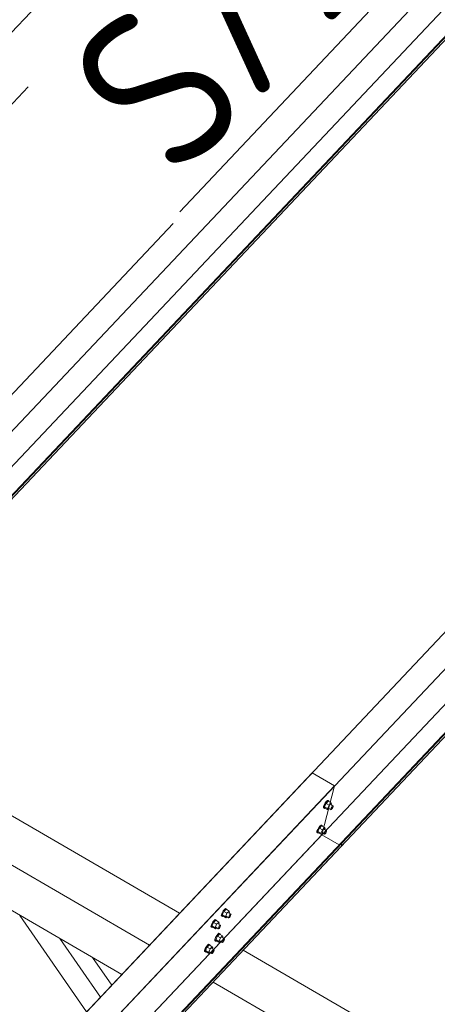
# Model space of a CAD drawing. Header units: millimetres. Extents: x -681 to 506, y -45 to 794.
# Tile 81 of 256: x -312 to -299, y 331 to 361. Entities that reach past the tile are written whole.
import ezdxf

# ---------------------------------------------------------------- set-up
doc = ezdxf.new("R2010")
doc.units = ezdxf.units.MM
doc.header["$LTSCALE"] = 0.6
doc.linetypes.add('XKITLINE00', pattern=[0])
for name, color, linetype, lineweight in [('Bolt', 7, 'Continuous', 0), ('Part', 2, 'Continuous', 0), ('PartMark', 3, 'Continuous', 0)]:
    doc.layers.add(name, color=color, linetype=linetype, lineweight=lineweight)
doc.styles.add('ISOCPEUR', font='ISOCPEUR.TTF')

msp = doc.modelspace()

# ---------------------------------------------------------------- linework, layer by layer
at = {"layer": 'Bolt', "color": 3, "linetype": 'XKITLINE00', "lineweight": 0}
for p, q in [((-302.884, 336.865), (-302.922, 336.816)), ((-302.899, 336.803), (-302.861, 336.852)), ((-302.834, 336.866), (-302.898, 336.799)), ((-302.853, 336.89), (-302.884, 336.865)), ((-302.861, 336.852), (-302.83, 336.876)), ((-302.836, 336.883), (-302.853, 336.89)), ((-302.836, 336.883), (-302.813, 336.87)), ((-302.834, 336.866), (-302.742, 336.812)), ((-302.83, 336.876), (-302.813, 336.87)), ((-302.813, 336.87), (-302.814, 336.854)), ((-302.98, 336.666), (-302.977, 336.701)), ((-302.98, 336.666), (-302.957, 336.652)), ((-302.956, 336.756), (-302.977, 336.701)), ((-302.957, 336.652), (-302.954, 336.688)), ((-302.94, 336.646), (-302.957, 336.652)), ((-302.922, 336.816), (-302.956, 336.756)), ((-302.954, 336.688), (-302.933, 336.743)), ((-302.898, 336.799), (-302.948, 336.694)), ((-302.855, 336.64), (-302.948, 336.694)), ((-302.948, 336.694), (-302.935, 336.656)), ((-302.931, 336.653), (-302.94, 336.646)), ((-302.935, 336.656), (-302.842, 336.602)), ((-302.933, 336.743), (-302.899, 336.803)), ((-302.805, 336.745), (-302.898, 336.799)), ((-302.855, 336.64), (-302.805, 336.745)), ((-302.855, 336.64), (-302.842, 336.602)), ((-302.842, 336.602), (-302.806, 336.64)), ((-302.828, 336.653), (-302.753, 336.61)), ((-302.742, 336.812), (-302.805, 336.745)), ((-302.756, 336.761), (-302.682, 336.718)), ((-302.753, 336.61), (-302.752, 336.627)), ((-302.745, 336.606), (-302.753, 336.61)), ((-302.752, 336.627), (-302.742, 336.655)), ((-302.729, 336.619), (-302.745, 336.606)), ((-302.729, 336.774), (-302.742, 336.812)), ((-302.742, 336.655), (-302.725, 336.685)), ((-302.739, 336.752), (-302.729, 336.774)), ((-302.711, 336.643), (-302.729, 336.619)), ((-302.725, 336.685), (-302.706, 336.709)), ((-302.694, 336.673), (-302.711, 336.643)), ((-302.706, 336.709), (-302.69, 336.721)), ((-302.683, 336.701), (-302.694, 336.673)), ((-302.69, 336.721), (-302.682, 336.718)), ((-302.682, 336.718), (-302.683, 336.701)), ((-303.177, 335.91), (-303.175, 335.946)), ((-303.154, 336.001), (-303.175, 335.946)), ((-303.12, 336.061), (-303.154, 336.001)), ((-303.154, 335.897), (-303.152, 335.932)), ((-303.152, 335.932), (-303.13, 335.987)), ((-303.095, 336.044), (-303.146, 335.938)), ((-303.053, 335.885), (-303.146, 335.938)), ((-303.146, 335.938), (-303.133, 335.9)), ((-303.13, 335.987), (-303.096, 336.047)), ((-303.082, 336.11), (-303.12, 336.061)), ((-303.096, 336.047), (-303.059, 336.096)), ((-303.032, 336.111), (-303.095, 336.044)), ((-303.002, 335.99), (-303.095, 336.044)), ((-303.05, 336.134), (-303.082, 336.11)), ((-303.059, 336.096), (-303.027, 336.121)), ((-303.053, 335.885), (-303.002, 335.99)), ((-303.034, 336.128), (-303.05, 336.134)), ((-303.034, 336.128), (-303.011, 336.114)), ((-303.032, 336.111), (-302.939, 336.057)), ((-303.027, 336.121), (-303.011, 336.114)), ((-303.011, 336.114), (-303.012, 336.099)), ((-302.939, 336.057), (-303.002, 335.99)), ((-302.954, 336.006), (-302.879, 335.963)), ((-302.926, 336.019), (-302.939, 336.057)), ((-302.939, 335.899), (-302.922, 335.929)), ((-302.937, 335.996), (-302.926, 336.019)), ((-302.922, 335.929), (-302.903, 335.954)), ((-302.891, 335.917), (-302.908, 335.887)), ((-302.903, 335.954), (-302.888, 335.966)), ((-302.881, 335.945), (-302.891, 335.917)), ((-302.888, 335.966), (-302.879, 335.963)), ((-302.879, 335.963), (-302.881, 335.945)), ((-303.177, 335.91), (-303.154, 335.897)), ((-303.137, 335.89), (-303.154, 335.897)), ((-303.128, 335.898), (-303.137, 335.89)), ((-303.133, 335.9), (-303.04, 335.846)), ((-303.053, 335.885), (-303.04, 335.846)), ((-303.04, 335.846), (-303.004, 335.885)), ((-303.025, 335.897), (-302.951, 335.854)), ((-302.951, 335.854), (-302.95, 335.872)), ((-302.943, 335.851), (-302.951, 335.854)), ((-302.95, 335.872), (-302.939, 335.899)), ((-302.927, 335.863), (-302.943, 335.851)), ((-302.908, 335.887), (-302.927, 335.863)), ((-306.011, 333.553), (-306.049, 333.504)), ((-306.026, 333.49), (-305.988, 333.539)), ((-305.962, 333.554), (-306.025, 333.487)), ((-305.98, 333.577), (-306.011, 333.553)), ((-305.988, 333.539), (-305.957, 333.564)), ((-305.963, 333.571), (-305.98, 333.577)), ((-305.963, 333.571), (-305.94, 333.557)), ((-305.962, 333.554), (-305.869, 333.5)), ((-305.957, 333.564), (-305.94, 333.557)), ((-305.94, 333.557), (-305.941, 333.542)), ((-306.328, 333.217), (-306.366, 333.168)), ((-306.343, 333.155), (-306.305, 333.203)), ((-306.279, 333.218), (-306.342, 333.151)), ((-306.297, 333.241), (-306.328, 333.217)), ((-306.305, 333.203), (-306.274, 333.228)), ((-306.28, 333.235), (-306.297, 333.241)), ((-306.28, 333.235), (-306.257, 333.222)), ((-306.279, 333.218), (-306.186, 333.164)), ((-306.274, 333.228), (-306.257, 333.222)), ((-306.257, 333.222), (-306.258, 333.206)), ((-306.107, 333.353), (-306.104, 333.389)), ((-306.107, 333.353), (-306.084, 333.34)), ((-306.083, 333.444), (-306.104, 333.389)), ((-306.084, 333.34), (-306.081, 333.375)), ((-306.067, 333.333), (-306.084, 333.34)), ((-306.049, 333.504), (-306.083, 333.444)), ((-306.081, 333.375), (-306.06, 333.43)), ((-306.025, 333.487), (-306.075, 333.382)), ((-305.982, 333.328), (-306.075, 333.382)), ((-306.075, 333.382), (-306.062, 333.343)), ((-306.058, 333.341), (-306.067, 333.333)), ((-306.062, 333.343), (-305.969, 333.289)), ((-306.06, 333.43), (-306.026, 333.49)), ((-305.932, 333.433), (-306.025, 333.487)), ((-305.982, 333.328), (-305.932, 333.433)), ((-305.982, 333.328), (-305.969, 333.289)), ((-305.969, 333.289), (-305.933, 333.328)), ((-305.955, 333.34), (-305.881, 333.297)), ((-305.869, 333.5), (-305.932, 333.433)), ((-305.883, 333.449), (-305.809, 333.406)), ((-305.881, 333.297), (-305.879, 333.315)), ((-305.872, 333.294), (-305.881, 333.297)), ((-305.879, 333.315), (-305.869, 333.342)), ((-305.857, 333.306), (-305.872, 333.294)), ((-305.856, 333.462), (-305.869, 333.5)), ((-305.869, 333.342), (-305.852, 333.372)), ((-305.866, 333.439), (-305.856, 333.462)), ((-305.838, 333.331), (-305.857, 333.306)), ((-305.852, 333.372), (-305.833, 333.397)), ((-305.821, 333.361), (-305.838, 333.331)), ((-305.833, 333.397), (-305.817, 333.409)), ((-305.81, 333.388), (-305.821, 333.361)), ((-305.817, 333.409), (-305.809, 333.406)), ((-305.809, 333.406), (-305.81, 333.388)), ((-306.424, 333.017), (-306.421, 333.053)), ((-306.424, 333.017), (-306.401, 333.004)), ((-306.4, 333.108), (-306.421, 333.053)), ((-306.401, 333.004), (-306.398, 333.039)), ((-306.384, 332.998), (-306.401, 333.004)), ((-306.366, 333.168), (-306.4, 333.108)), ((-306.398, 333.039), (-306.377, 333.095)), ((-306.342, 333.151), (-306.392, 333.046)), ((-306.299, 332.992), (-306.392, 333.046)), ((-306.392, 333.046), (-306.379, 333.007)), ((-306.375, 333.005), (-306.384, 332.998)), ((-306.379, 333.007), (-306.286, 332.954)), ((-306.377, 333.095), (-306.343, 333.155)), ((-306.249, 333.097), (-306.342, 333.151)), ((-306.299, 332.992), (-306.249, 333.097)), ((-306.299, 332.992), (-306.286, 332.954)), ((-306.286, 332.954), (-306.25, 332.992)), ((-306.272, 333.004), (-306.198, 332.961)), ((-306.186, 333.164), (-306.249, 333.097)), ((-306.2, 333.113), (-306.126, 333.07)), ((-306.198, 332.961), (-306.196, 332.979)), ((-306.189, 332.958), (-306.198, 332.961)), ((-306.196, 332.979), (-306.186, 333.007)), ((-306.174, 332.97), (-306.189, 332.958)), ((-306.173, 333.126), (-306.186, 333.164)), ((-306.186, 333.007), (-306.169, 333.037)), ((-306.183, 333.104), (-306.173, 333.126)), ((-306.155, 332.995), (-306.174, 332.97)), ((-306.169, 333.037), (-306.15, 333.061)), ((-306.138, 333.025), (-306.155, 332.995)), ((-306.15, 333.061), (-306.134, 333.073)), ((-306.127, 333.052), (-306.138, 333.025)), ((-306.134, 333.073), (-306.126, 333.07)), ((-306.126, 333.07), (-306.127, 333.052)), ((-306.304, 332.598), (-306.302, 332.633)), ((-306.281, 332.688), (-306.302, 332.633)), ((-306.247, 332.748), (-306.281, 332.688)), ((-306.281, 332.584), (-306.279, 332.62)), ((-306.279, 332.62), (-306.257, 332.675)), ((-306.222, 332.731), (-306.273, 332.626)), ((-306.18, 332.572), (-306.273, 332.626)), ((-306.273, 332.626), (-306.26, 332.588)), ((-306.257, 332.675), (-306.223, 332.735)), ((-306.209, 332.797), (-306.247, 332.748)), ((-306.223, 332.735), (-306.186, 332.784)), ((-306.159, 332.798), (-306.222, 332.731)), ((-306.129, 332.677), (-306.222, 332.731)), ((-306.178, 332.822), (-306.209, 332.797)), ((-306.186, 332.784), (-306.154, 332.808)), ((-306.18, 332.572), (-306.129, 332.677)), ((-306.161, 332.815), (-306.178, 332.822)), ((-306.161, 332.815), (-306.138, 332.802)), ((-306.159, 332.798), (-306.066, 332.744)), ((-306.154, 332.808), (-306.138, 332.802)), ((-306.138, 332.802), (-306.139, 332.787)), ((-306.066, 332.744), (-306.129, 332.677)), ((-306.081, 332.693), (-306.006, 332.65)), ((-306.053, 332.706), (-306.066, 332.744)), ((-306.066, 332.587), (-306.049, 332.617)), ((-306.064, 332.684), (-306.053, 332.706)), ((-306.049, 332.617), (-306.03, 332.641)), ((-306.018, 332.605), (-306.035, 332.575)), ((-306.03, 332.641), (-306.015, 332.654)), ((-306.008, 332.633), (-306.018, 332.605)), ((-306.015, 332.654), (-306.006, 332.65)), ((-306.006, 332.65), (-306.008, 332.633)), ((-306.598, 332.353), (-306.619, 332.297)), ((-306.564, 332.413), (-306.598, 332.353)), ((-306.596, 332.284), (-306.574, 332.339)), ((-306.539, 332.396), (-306.59, 332.29)), ((-306.574, 332.339), (-306.54, 332.399)), ((-306.526, 332.461), (-306.564, 332.413)), ((-306.54, 332.399), (-306.503, 332.448)), ((-306.476, 332.462), (-306.539, 332.396)), ((-306.446, 332.342), (-306.539, 332.396)), ((-306.495, 332.486), (-306.526, 332.461)), ((-306.503, 332.448), (-306.471, 332.472)), ((-306.497, 332.236), (-306.446, 332.342)), ((-306.478, 332.479), (-306.495, 332.486)), ((-306.478, 332.479), (-306.455, 332.466)), ((-306.476, 332.462), (-306.383, 332.409)), ((-306.471, 332.472), (-306.455, 332.466)), ((-306.455, 332.466), (-306.456, 332.451)), ((-306.383, 332.409), (-306.446, 332.342)), ((-306.398, 332.358), (-306.323, 332.315)), ((-306.37, 332.37), (-306.383, 332.409)), ((-306.381, 332.348), (-306.37, 332.37)), ((-306.366, 332.281), (-306.347, 332.305)), ((-306.347, 332.305), (-306.332, 332.318)), ((-306.332, 332.318), (-306.323, 332.315)), ((-306.323, 332.315), (-306.325, 332.297)), ((-306.304, 332.598), (-306.281, 332.584)), ((-306.264, 332.578), (-306.281, 332.584)), ((-306.255, 332.585), (-306.264, 332.578)), ((-306.26, 332.588), (-306.167, 332.534)), ((-306.18, 332.572), (-306.167, 332.534)), ((-306.167, 332.534), (-306.131, 332.572)), ((-306.152, 332.585), (-306.078, 332.542)), ((-306.078, 332.542), (-306.077, 332.559)), ((-306.07, 332.538), (-306.078, 332.542)), ((-306.077, 332.559), (-306.066, 332.587)), ((-306.054, 332.551), (-306.07, 332.538)), ((-306.035, 332.575), (-306.054, 332.551)), ((-306.621, 332.262), (-306.619, 332.297)), ((-306.621, 332.262), (-306.598, 332.248)), ((-306.598, 332.248), (-306.596, 332.284)), ((-306.582, 332.242), (-306.598, 332.248)), ((-306.497, 332.236), (-306.59, 332.29)), ((-306.59, 332.29), (-306.577, 332.252)), ((-306.572, 332.249), (-306.582, 332.242)), ((-306.577, 332.252), (-306.484, 332.198)), ((-306.497, 332.236), (-306.484, 332.198)), ((-306.484, 332.198), (-306.448, 332.236)), ((-306.469, 332.249), (-306.395, 332.206)), ((-306.395, 332.206), (-306.394, 332.223)), ((-306.387, 332.203), (-306.395, 332.206)), ((-306.394, 332.223), (-306.383, 332.251)), ((-306.371, 332.215), (-306.387, 332.203)), ((-306.383, 332.251), (-306.366, 332.281)), ((-306.352, 332.239), (-306.371, 332.215)), ((-306.335, 332.269), (-306.352, 332.239)), ((-306.325, 332.297), (-306.335, 332.269))]:
    msp.add_line(p, q, dxfattribs=at)
at = {"layer": 'Part', "color": 2, "linetype": 'XKITLINE00', "lineweight": 0}
for p, q in [((-322.561, 337.56), (-283.365, 379.08)), ((-283.756, 377.584), (-322.952, 336.064)), ((-283.155, 377.347), (-322.351, 335.828)), ((-283.136, 377.337), (-322.332, 335.817)), ((-322.362, 335.703), (-283.166, 377.223)), ((-309.553, 330.008), (-270.357, 371.528)), ((-270.748, 370.032), (-309.944, 328.512)), ((-270.146, 369.796), (-309.343, 328.276)), ((-270.128, 369.785), (-309.324, 328.265)), ((-309.354, 328.152), (-270.158, 369.672)), ((-325.812, 344.133), (-312.019, 358.743)), ((-307.582, 354.555), (-323.249, 337.959)), ((-294.574, 347.003), (-310.241, 330.408)), ((-303.324, 337.735), (-318.991, 321.139)), ((-314.827, 337.757), (-307.383, 333.435)), ((-303.324, 337.735), (-302.636, 337.335)), ((-341.833, 295.816), (-302.636, 337.335)), ((-302.636, 337.335), (-303.027, 335.839)), ((-315.749, 336.78), (-308.305, 332.458)), ((-303.027, 335.839), (-342.224, 294.32)), ((-302.495, 335.53), (-303.027, 335.839)), ((-341.633, 293.959), (-302.437, 335.479)), ((-302.426, 335.603), (-341.622, 294.083)), ((-302.407, 335.592), (-341.603, 294.073)), ((-316.065, 335.571), (-309.154, 331.559)), ((-302.437, 335.479), (-302.407, 335.592)), ((-302.407, 335.592), (-302.426, 335.603)), ((-310.231, 330.418), (-312.274, 333.37)), ((-309.811, 330.863), (-311.057, 332.664)), ((-305.434, 332.304), (-294.375, 325.884)), ((-309.465, 331.229), (-310.056, 332.082)), ((-306.356, 331.327), (-295.297, 324.907))]:
    msp.add_line(p, q, dxfattribs=at)
at = {"layer": 'PartMark', "color": 1, "linetype": 'XKITLINE00', "lineweight": 0}
for p, q in [((-316.316, 356.408), (-306.938, 366.341)), ((-307.38, 354.914), (-300.067, 362.661))]:
    msp.add_line(p, q, dxfattribs=at)

# ---------------------------------------------------------------- texts
at = {"layer": 'PartMark', "color": 1, "style": 'ISOCPEUR', "width": 0.85}
for s, p in [('M/14', (-316.34, 357.256)), ('S/5', (-307.405, 355.762))]:
    msp.add_text(s, height=5, rotation=46.6502, dxfattribs=at).set_placement(p)

doc.saveas('drawing.dxf')
